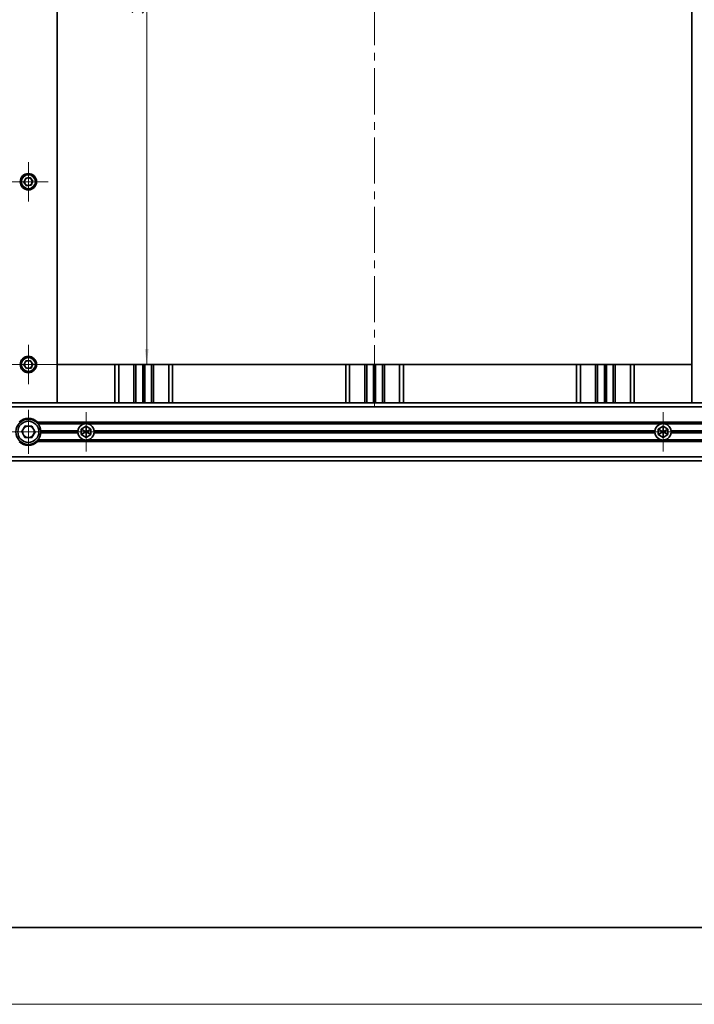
# Model space of a CAD drawing. Header units: millimetres. Extents: x -594 to 594, y -420 to 420.
# Tile 5 of 64: x -345 to -170, y -420 to -165. Entities that reach past the tile are written whole.
import ezdxf

# ---------------------------------------------------------------- set-up
doc = ezdxf.new("R2010")
doc.units = ezdxf.units.MM
doc.linetypes.add('点画线', pattern=[18, 12, -2, 2, -2])
doc.layers.get('0').update_dxf_attribs({"lineweight": 35})
for name, color, linetype, lineweight in [('中心线层', 1, '点画线', 18), ('几何体', 7, 'Continuous', 35), ('尺寸线层', 3, 'Continuous', 18), ('粗实线层', 7, 'Continuous', 35), ('细实线层', 7, 'Continuous', 18)]:
    doc.layers.add(name, color=color, linetype=linetype, lineweight=lineweight)
doc.styles.add('标准', font='txt', dxfattribs={"width": 0.667})
doc.dimstyles.new('GB_尺寸', dxfattribs={"dimtxt": 3.5, "dimasz": 4, "dimexe": 2, "dimexo": 0, "dimtad": 1, "dimdsep": 46, "dimtxsty": '标准', "dimblk": '_CAXARROW', "dimcen": 0, "dimdle": 6, "dimazin": 2, "dimtfac": 0.707107, "dimtdec": 3, "dimtmove": 2, "dimatfit": 3, "dimfxl": 0, "dimfrac": 2, "dimtolj": 1, "dimtzin": 0, "dimarcsym": 0})

# ---------------------------------------------------------------- blocks, each defined once
blk = doc.blocks.new('$CAXA_FRAME_13B17AC1$')
at = {"layer": '粗实线层'}
blk.add_line((-574.5, -400.5), (574.5, -400.5), dxfattribs=at)
at = {"layer": '细实线层'}
blk.add_line((-594.5, -420.5), (594.5, -420.5), dxfattribs=at)
blk = doc.blocks.new('*X24')
at = {"layer": '尺寸线层', "linetype": 'Continuous'}
for points in [[(-311.93, -64.22), (-311.43, -68.22), (-312.43, -68.22)], [(-311.93, -254.22), (-311.43, -250.22), (-312.43, -250.22)]]:
    blk.add_hatch(color=0, dxfattribs=at).paths.add_polyline_path(points, flags=0)
at = {"layer": '尺寸线层', "color": 0, "linetype": 'Continuous'}
for p, q in [((-342.69, -64.22), (-309.93, -64.22)), ((-311.93, -64.22), (-311.93, -254.22)), ((-342.69, -254.22), (-309.93, -254.22))]:
    blk.add_line(p, q, dxfattribs=at)
at = {"layer": '尺寸线层', "color": 0, "insert": (-314.28, -159.22), "char_height": 3.5, "width": 9.2017, "attachment_point": 5, "rotation": 90, "line_spacing_factor": 1.15057, "style": '标准'}
blk.add_mtext('\\T1.1;380', dxfattribs=at)
blk = doc.blocks.new('_CAXARROW')
blk.add_hatch(color=0).paths.add_polyline_path([(0, 0), (-1, 0.125), (-1, -0.125)], flags=0)

msp = doc.modelspace()

# ---------------------------------------------------------------- linework, layer by layer
at = {"layer": '中心线层'}
for p, q in [((-252.695, -51.224), (-252.695, -267.224)), ((-342.695, -211.849), (-342.695, -201.599)), ((-337.57, -206.724), (-347.82, -206.724)), ((-342.695, -259.349), (-342.695, -249.099)), ((-337.57, -254.224), (-347.82, -254.224)), ((-342.695, -265.974), (-342.695, -277.474)), ((-327.695, -266.599), (-327.695, -276.849)), ((-177.695, -266.599), (-177.695, -276.849)), ((-348.445, -271.724), (-336.945, -271.724)), ((-332.82, -271.724), (-322.57, -271.724)), ((-182.82, -271.724), (-172.57, -271.724))]:
    msp.add_line(p, q, dxfattribs=at)
at = {"layer": '几何体'}
for p, q in [((-335.195, -254.224), (-335.195, -64.224)), ((-170.195, -64.224), (-170.195, -254.224)), ((-343.843, -206.85), (-343.378, -205.793)), ((-343.16, -207.781), (-343.843, -206.85)), ((-343.378, -205.793), (-342.23, -205.667)), ((-342.23, -205.667), (-341.547, -206.598)), ((-341.547, -206.598), (-342.012, -207.655)), ((-342.012, -207.655), (-343.16, -207.781)), ((-343.843, -254.35), (-343.378, -253.293)), ((-343.378, -253.293), (-342.23, -253.167)), ((-342.23, -253.167), (-341.547, -254.098)), ((-343.16, -255.281), (-343.843, -254.35)), ((-342.012, -255.155), (-343.16, -255.281)), ((-341.547, -254.098), (-342.012, -255.155)), ((-335.195, -254.224), (-335.195, -264.224)), ((-170.195, -254.224), (-335.195, -254.224)), ((-320.195, -254.224), (-320.195, -264.224)), ((-319.195, -264.224), (-319.195, -254.224)), ((-315.245, -254.224), (-315.245, -264.224)), ((-314.745, -264.224), (-314.745, -254.224)), ((-312.955, -254.224), (-312.955, -264.224)), ((-312.695, -264.224), (-312.695, -254.224)), ((-312.435, -264.224), (-312.435, -254.224)), ((-310.645, -254.224), (-310.645, -264.224)), ((-310.145, -264.224), (-310.145, -254.224)), ((-306.195, -254.224), (-306.195, -264.224)), ((-305.195, -264.224), (-305.195, -254.224)), ((-260.195, -254.224), (-260.195, -264.224)), ((-259.195, -264.224), (-259.195, -254.224)), ((-255.245, -254.224), (-255.245, -264.224)), ((-254.745, -264.224), (-254.745, -254.224)), ((-252.955, -254.224), (-252.955, -264.224)), ((-252.695, -254.224), (-252.695, -264.224)), ((-252.435, -264.224), (-252.435, -254.224)), ((-250.645, -254.224), (-250.645, -264.224)), ((-250.145, -264.224), (-250.145, -254.224)), ((-246.195, -254.224), (-246.195, -264.224)), ((-245.195, -264.224), (-245.195, -254.224)), ((-200.195, -254.224), (-200.195, -264.224)), ((-199.195, -264.224), (-199.195, -254.224)), ((-195.245, -254.224), (-195.245, -264.224)), ((-194.745, -264.224), (-194.745, -254.224)), ((-192.955, -254.224), (-192.955, -264.224)), ((-192.695, -254.224), (-192.695, -264.224)), ((-192.435, -264.224), (-192.435, -254.224)), ((-190.645, -254.224), (-190.645, -264.224)), ((-190.145, -264.224), (-190.145, -254.224)), ((-186.195, -254.224), (-186.195, -264.224)), ((-185.195, -264.224), (-185.195, -254.224)), ((-170.195, -254.224), (-170.195, -264.224)), ((-460.195, -265.224), (-45.195, -265.224)), ((-60.195, -264.224), (-445.195, -264.224)), ((-344.426, -271.668), (-343.512, -270.197)), ((-343.512, -270.197), (-341.781, -270.253)), ((-341.781, -270.253), (-340.964, -271.78)), ((-165.092, -269.174), (-340.298, -269.174)), ((-339.858, -269.674), (-328.255, -269.674)), ((-328.945, -271.002), (-327.695, -270.281)), ((-328.945, -272.446), (-328.945, -271.002)), ((-328.945, -271.002), (-327.695, -271.724)), ((-327.695, -270.281), (-326.445, -271.002)), ((-327.695, -270.281), (-327.695, -271.724)), ((-326.445, -271.002), (-327.695, -271.724)), ((-327.135, -269.674), (-178.255, -269.674)), ((-326.445, -271.002), (-326.445, -272.446)), ((-178.945, -271.002), (-177.695, -270.281)), ((-178.945, -272.446), (-178.945, -271.002)), ((-178.945, -271.002), (-177.695, -271.724)), ((-177.695, -270.281), (-176.445, -271.002)), ((-177.695, -270.281), (-177.695, -271.724)), ((-176.445, -271.002), (-177.695, -271.724)), ((-177.135, -269.674), (-165.532, -269.674)), ((-176.445, -271.002), (-176.445, -272.446)), ((-343.609, -273.195), (-344.426, -271.668)), ((-341.878, -273.251), (-343.609, -273.195)), ((-340.964, -271.78), (-341.878, -273.251)), ((-328.255, -273.774), (-339.858, -273.774)), ((-329.804, -271.464), (-339.455, -271.464)), ((-339.455, -271.984), (-329.804, -271.984)), ((-329.82, -271.724), (-339.445, -271.724)), ((-328.945, -272.446), (-327.695, -271.724)), ((-327.695, -273.167), (-328.945, -272.446)), ((-326.445, -272.446), (-327.695, -271.724)), ((-327.695, -271.724), (-327.695, -273.167)), ((-326.445, -272.446), (-327.695, -273.167)), ((-178.255, -273.774), (-327.135, -273.774)), ((-179.804, -271.464), (-325.586, -271.464)), ((-325.586, -271.984), (-179.804, -271.984)), ((-179.82, -271.724), (-325.57, -271.724)), ((-178.945, -272.446), (-177.695, -271.724)), ((-177.695, -273.167), (-178.945, -272.446)), ((-176.445, -272.446), (-177.695, -271.724)), ((-177.695, -271.724), (-177.695, -273.167)), ((-176.445, -272.446), (-177.695, -273.167)), ((-165.532, -273.774), (-177.135, -273.774)), ((-165.935, -271.464), (-175.586, -271.464)), ((-175.586, -271.984), (-165.935, -271.984)), ((-165.945, -271.724), (-175.57, -271.724)), ((-340.298, -274.274), (-165.092, -274.274)), ((-45.195, -278.224), (-460.195, -278.224)), ((-460.195, -279.224), (-45.195, -279.224))]:
    msp.add_line(p, q, dxfattribs=at)
for centre, radius in [((-342.695, -206.724), 2.125), ((-342.695, -206.724), 1.812), ((-342.695, -254.224), 2.125), ((-342.695, -254.224), 1.812), ((-342.695, -271.724), 3.25), ((-342.695, -271.724), 2.75)]:
    msp.add_circle(centre, radius, dxfattribs=at)
for centre, radius, start, end in [((-342.695, -206.724), 1, 156.25341, 216.25341), ((-342.695, -206.724), 1, 96.25341, 156.25341), ((-342.695, -206.724), 1, 36.25341, 96.25341), ((-342.695, -206.724), 1, 276.25341, 336.25341), ((-342.695, -206.724), 1, 336.25341, 36.25341), ((-342.695, -206.724), 1, 216.25341, 276.25341), ((-342.695, -254.224), 1, 96.25341, 156.25341), ((-342.695, -254.224), 1, 36.25341, 96.25341), ((-342.695, -254.224), 1, 156.25341, 216.25341), ((-342.695, -254.224), 1, 216.25341, 276.25341), ((-342.695, -254.224), 1, 276.25341, 336.25341), ((-342.695, -254.224), 1, 336.25341, 36.25341), ((-342.695, -271.724), 3.5, 46.76677, 133.23323), ((-342.695, -271.724), 1.5, 148.14068, 208.14068), ((-342.695, -271.724), 1.5, 88.14068, 148.14068), ((-342.695, -271.724), 1.5, 28.14068, 88.14068), ((-342.695, -271.724), 1.5, 328.14068, 28.14068), ((-342.695, -271.724), 3.5, 35.85347, 46.76677), ((-327.695, -271.724), 2.125, 105.26773, 172.97731), ((-327.695, -271.724), 2.125, 74.73227, 105.26773), ((-327.695, -271.724), 2.125, 7.02269, 74.73227), ((-177.695, -271.724), 2.125, 105.26773, 172.97731), ((-177.695, -271.724), 2.125, 74.73227, 105.26773), ((-177.695, -271.724), 2.125, 7.02269, 74.73227), ((-342.695, -271.724), 1.5, 208.14068, 268.14068), ((-342.695, -271.724), 1.5, 268.14068, 328.14068), ((-342.695, -271.724), 3.5, 313.23323, 324.14653), ((-327.695, -271.724), 2.125, 172.97731, 180), ((-327.695, -271.724), 2.125, 180, 187.02269), ((-327.695, -271.724), 2.125, 187.02269, 254.73227), ((-327.695, -271.724), 2.125, 254.73227, 285.26773), ((-327.695, -271.724), 2.125, 285.26773, 352.97731), ((-327.695, -271.724), 2.125, 0, 7.02269), ((-327.695, -271.724), 2.125, 352.97731, 360), ((-177.695, -271.724), 2.125, 172.97731, 180), ((-177.695, -271.724), 2.125, 180, 187.02269), ((-177.695, -271.724), 2.125, 187.02269, 254.73227), ((-177.695, -271.724), 2.125, 254.73227, 285.26773), ((-177.695, -271.724), 2.125, 285.26773, 352.97731), ((-177.695, -271.724), 2.125, 0, 7.02269), ((-177.695, -271.724), 2.125, 352.97731, 360), ((-342.695, -271.724), 3.5, 226.76677, 313.23323)]:
    msp.add_arc(centre, radius, start, end, dxfattribs=at)

# ---------------------------------------------------------------- block references
at = {"layer": '粗实线层'}
msp.add_blockref('$CAXA_FRAME_13B17AC1$', (0, 0), dxfattribs=at)

# ---------------------------------------------------------------- dimensions: what is measured, and where the dimension line sits
at = {"layer": '尺寸线层'}
dim = msp.add_linear_dim(base=(-311.927, -254.224), p1=(-342.695, -64.224), p2=(-342.695, -254.224), angle=270, text='380', dimstyle='GB_尺寸', override={"dimscale": 1, "dimsah": 1, "dimtfac": 1, "dimtfill": 1, "dimtzin": 0}, dxfattribs=at)
dim.commit()
dim.dimension.update_dxf_attribs({"geometry": '*X24', "text_midpoint": (-314.283, -159.224)})

doc.saveas('drawing.dxf')
